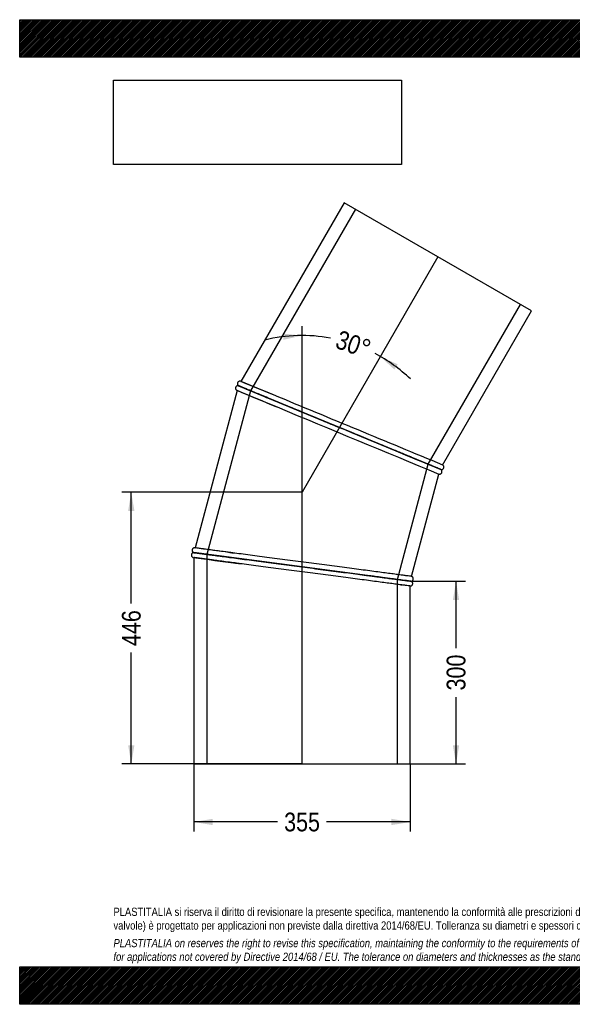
# Model space of a CAD drawing. Header units: millimetres. Extents: x 0 to 2285, y 0 to 1615.
# Tile 1 of 2: x 0 to 907, y 0 to 1615. Entities that reach past the tile are written whole.
import ezdxf
from ezdxf.enums import TextEntityAlignment as Align
from ezdxf.lldxf.tags import DXFTag

# ---------------------------------------------------------------- set-up
doc = ezdxf.new("R2010")
doc.units = ezdxf.units.MM
doc.header["$LTSCALE"] = 7.692308
for name, color, linetype in [('Default', 7, 'Continuous'), ('DV1_Default', 7, 'Continuous'), ('TUBO_X_GOMITO_30', 7, 'Continuous')]:
    doc.layers.add(name, color=color, linetype=linetype)
doc.styles.add('SEACAD_Arial_Narrow', font='ARIALN.TTF')
tags = doc.linetypes.add('HIDDEN2', pattern=[4.7625, 3.175, -1.5875]).pattern_tags.tags
tags[6:7] = [DXFTag(74, 4), DXFTag(75, 0), DXFTag(340, '0'), DXFTag(46, 0.0), DXFTag(50, 0.0), DXFTag(44, 0.0), DXFTag(45, 0.0)]
tags[4:5] = [DXFTag(74, 4), DXFTag(75, 0), DXFTag(340, '0'), DXFTag(46, 0.0), DXFTag(50, 0.0), DXFTag(44, 0.0), DXFTag(45, 0.0)]
tags = doc.linetypes.add('PHANTOM2', pattern=[31.75, 15.875, -3.175, 3.175, -3.175, 3.175, -3.175]).pattern_tags.tags
tags[14:15] = [DXFTag(74, 4), DXFTag(75, 0), DXFTag(340, '0'), DXFTag(46, 0.0), DXFTag(50, 0.0), DXFTag(44, 0.0), DXFTag(45, 0.0)]
tags[12:13] = [DXFTag(74, 4), DXFTag(75, 0), DXFTag(340, '0'), DXFTag(46, 0.0), DXFTag(50, 0.0), DXFTag(44, 0.0), DXFTag(45, 0.0)]
tags[10:11] = [DXFTag(74, 4), DXFTag(75, 0), DXFTag(340, '0'), DXFTag(46, 0.0), DXFTag(50, 0.0), DXFTag(44, 0.0), DXFTag(45, 0.0)]
tags[8:9] = [DXFTag(74, 4), DXFTag(75, 0), DXFTag(340, '0'), DXFTag(46, 0.0), DXFTag(50, 0.0), DXFTag(44, 0.0), DXFTag(45, 0.0)]
tags[6:7] = [DXFTag(74, 4), DXFTag(75, 0), DXFTag(340, '0'), DXFTag(46, 0.0), DXFTag(50, 0.0), DXFTag(44, 0.0), DXFTag(45, 0.0)]
tags[4:5] = [DXFTag(74, 4), DXFTag(75, 0), DXFTag(340, '0'), DXFTag(46, 0.0), DXFTag(50, 0.0), DXFTag(44, 0.0), DXFTag(45, 0.0)]
doc.dimstyles.new('Plastitalia', dxfattribs={"dimtxt": 30.769231, "dimasz": 30.769231, "dimexe": 15.384615, "dimexo": 0, "dimgap": 7.692308, "dimtad": 0, "dimdec": 0, "dimtxsty": 'SEACAD_Arial_Narrow', "dimblk1": '_SE_FILLED', "dimblk2": '_SE_FILLED', "dimsah": 1, "dimcen": 15.384615, "dimadec": 0, "dimazin": 0, "dimtfac": 0.8, "dimtdec": 1, "dimtmove": 0, "dimatfit": 3, "dimfxl": 1, "dimtolj": 1, "dimarcsym": 0})
picture_1 = doc.add_image_def('image1.jpg', size_in_pixel=(4302, 1260))

# ---------------------------------------------------------------- blocks, each defined once
blk = doc.blocks.new('SE')
at = {"layer": 'DV1_Default', "color": 7, "linetype": 'PHANTOM2'}
for p in [(686.1, 1226.3), (463.2, 394.3)]:
    blk.add_line(p, (463.2, 840.2), dxfattribs=at)
at = {"layer": 'TUBO_X_GOMITO_30', "color": 7, "linetype": 'Continuous'}
for p, q in [((532.4, 1315.1), (363, 1021.8)), ((839.8, 1137.6), (532.4, 1315.1)), ((693.8, 884.7), (839.8, 1137.6)), ((356.9, 1007), (287.7, 748.8)), ((524.7, 946.2), (359, 1014.8)), ((359, 1014.8), (359, 1014.8)), ((359, 1014.8), (513.9, 950.7)), ((359, 1014.8), (359, 1014.8)), ((524.7, 946.2), (524.7, 946.2)), ((689.8, 877.8), (524.7, 946.2)), ((544.1, 938.1), (689.8, 877.8)), ((689.8, 877.7), (689.8, 877.8)), ((642.7, 702), (687.8, 870)), ((285.7, 741), (463.4, 717.6)), ((285.7, 741), (285.7, 741)), ((463.4, 717.6), (285.7, 741)), ((285.7, 741), (285.7, 741)), ((285.7, 733), (285.7, 394.3)), ((463.4, 717.6), (463.4, 717.6)), ((640.7, 694.3), (463.4, 717.6)), ((463.4, 717.6), (463.4, 717.6)), ((640.7, 694.3), (463.4, 717.6)), ((640.7, 394.3), (640.7, 686.2)), ((285.7, 394.3), (640.7, 394.3))]:
    blk.add_line(p, q, dxfattribs=at)
at = {"layer": 'TUBO_X_GOMITO_30', "color": 7, "linetype": 'HIDDEN2'}
for p, q in [((550.7, 1304.5), (378.7, 1006.7)), ((670.2, 885.9), (821.6, 1148.1)), ((378.7, 1006.7), (306.8, 738.2)), ((358.2, 1014.9), (359, 1014.8)), ((524.7, 946.2), (524.7, 946.2)), ((619.6, 697), (670.2, 885.9)), ((306.8, 738.2), (306.8, 394.3)), ((619.6, 394.3), (619.6, 697))]:
    blk.add_line(p, q, dxfattribs=at)
at = {"layer": 'TUBO_X_GOMITO_30', "color": 7, "linetype": 'Continuous'}
for centre, radius, start, end in [((-6278.5, -15102.2), 17438.2, 67.42396, 67.61618), ((5583.5, 13526.1), 13566.3, 247.33603, 247.63531), ((334.8, 947.1), 71.7, 66.784, 71.0043), ((-178734.5, -431825.9), 468436.8, 67.478102, 67.514854), ((179785.4, 433717.7), 468436.9, 247.48673, 247.521898), ((8510, 19859.1), 20529.1, 247.42359, 247.61136), ((-1963.1, -16614.8), 17508.8, 82.42243, 82.61705), ((1869.2, 12470.7), 11844.1, 262.31198, 262.65489), ((3275, 21004.9), 20480.8, 262.42188, 262.61261), ((-751.7, -9641.6), 10429.2, 82.32225, 82.63667)]:
    blk.add_arc(centre, radius, start, end, dxfattribs=at)
at = {"layer": 'TUBO_X_GOMITO_30', "color": 7, "linetype": 'HIDDEN2'}
for centre, radius, start, end in [((-178734.5, -431825.9), 468436.8, 67.514854, 67.521898), ((5528.8, 13399.3), 13428.1, 247.34579, 247.38842), ((179785.4, 433717.7), 468436.9, 247.478102, 247.48673), ((347.9, 983.3), 33.2, 66.8444, 68.4774), ((-6305.1, -15167.5), 17508.8, 67.42243, 67.42415), ((8491.2, 19814.6), 20480.8, 247.42188, 247.42315), ((1848.9, 12329.4), 11701.4, 262.53983, 262.55043)]:
    blk.add_arc(centre, radius, start, end, dxfattribs=at)
at = {"layer": 'TUBO_X_GOMITO_30', "color": 7, "linetype": 'Continuous'}
for points, knots in [([(362.1, 1022.1), (361.8, 1022.2), (361.1, 1022.4), (359.9, 1022.2), (358.7, 1021.7), (357.9, 1020.8), (357.4, 1020.1), (357.1, 1019.3), (357, 1018.4), (357.1, 1017.5), (357.4, 1016.6), (358, 1015.5), (358.7, 1015.1), (359.1, 1014.8)], [0, 0, 0, 0, 0.095069, 0.180283, 0.316281, 0.411659, 0.47699, 0.544307, 0.635368, 0.699911, 0.780944, 0.880914, 1, 1, 1, 1]), ([(358.2, 1014.9), (357.8, 1014.9), (357.1, 1014.9), (356.1, 1014.5), (355.3, 1013.9), (354.6, 1013.1), (354.2, 1012.4), (354, 1011.4), (354, 1010.4), (354.2, 1009.4), (354.6, 1008.7), (355.3, 1007.9), (355.8, 1007.6), (356.1, 1007.4)], [0, 0, 0, 0, 0.101767, 0.183454, 0.299217, 0.384734, 0.460415, 0.546466, 0.664105, 0.736485, 0.817598, 0.906207, 1, 1, 1, 1]), ([(524.7, 946.2), (519.3, 948.4), (513.9, 950.7), (503.1, 955.1), (497.7, 957.4), (487.1, 961.7), (481.9, 963.9), (471.5, 968.2), (466.4, 970.3), (451.4, 976.6), (441.8, 980.5), (428.3, 986.1), (423.9, 988), (415.5, 991.4), (411.5, 993.1), (403.8, 996.3), (400.1, 997.8), (393.3, 1000.7), (390, 1002), (384.1, 1004.5), (381.3, 1005.6), (376.2, 1007.7), (373.8, 1008.7), (369.6, 1010.4), (367.8, 1011.2), (364.6, 1012.5), (363.3, 1013.1), (360.1, 1014.4), (359, 1014.8), (359, 1014.8)], [0, 0, 0, 0, 0.03125, 0.03125, 0.0625, 0.0625, 0.09375, 0.09375, 0.125, 0.125, 0.1875, 0.1875, 0.21875, 0.21875, 0.25, 0.25, 0.28125, 0.28125, 0.3125, 0.3125, 0.34375, 0.34375, 0.375, 0.375, 0.40625, 0.40625, 0.4375, 0.4375, 0.4996596, 0.4996596, 0.4996596, 0.4996596]), ([(363.4, 1012.9), (364.3, 1012.6), (365.2, 1012.2), (367.9, 1011.1), (369.7, 1010.3), (373.9, 1008.6), (376.2, 1007.7), (381.3, 1005.6), (384.1, 1004.4), (390.2, 1001.9), (393.4, 1000.5), (400.3, 997.7), (404, 996.2), (411.7, 993), (415.7, 991.3), (424.2, 987.8), (428.5, 986), (442.1, 980.4), (451.7, 976.4), (466.7, 970.2), (471.9, 968.1), (482.2, 963.8), (487.4, 961.6), (493.9, 958.9), (495.2, 958.4), (496.5, 957.9)], [0.572894, 0.572894, 0.572894, 0.572894, 0.59375, 0.59375, 0.625, 0.625, 0.65625, 0.65625, 0.6875, 0.6875, 0.71875, 0.71875, 0.75, 0.75, 0.78125, 0.78125, 0.8125, 0.8125, 0.875, 0.875, 0.90625, 0.90625, 0.9375, 0.9375, 0.9450645, 0.9450645, 0.9450645, 0.9450645]), ([(691.5, 876.8), (691.3, 876.9), (691.1, 877.1), (689.6, 877.7), (687.8, 878.5), (685.6, 879.4), (683.5, 880.4), (681.4, 881.2), (679.3, 882.1), (677.1, 883), (674.7, 884), (670.8, 885.6), (664.9, 888), (656.4, 891.6), (646.8, 895.5), (636.3, 899.9), (624.9, 904.6), (612.7, 909.6), (599.9, 915), (586.4, 920.5), (572.5, 926.3), (558.2, 932.2), (543.7, 938.3), (528.9, 944.4), (514.4, 950.4), (503.1, 955.1), (497.5, 957.4), (496.2, 957.9)], [0, 0, 0, 0, 0.043333, 0.082389, 0.117184, 0.147731, 0.174039, 0.196116, 0.215453, 0.234933, 0.254631, 0.274546, 0.325203, 0.376168, 0.427137, 0.478108, 0.529081, 0.580056, 0.631034, 0.682013, 0.732996, 0.783977, 0.834962, 0.885945, 0.93693, 0.987913, 1, 1, 1, 1]), ([(628.4, 903.2), (624.4, 904.9), (620.3, 906.6), (611.6, 910.2), (606.9, 912.1), (597.4, 916.1), (592.5, 918.1), (582.5, 922.3), (577.4, 924.4), (567.1, 928.6), (561.9, 930.8), (551.4, 935.1), (546.1, 937.3), (535.5, 941.7), (530.1, 944), (524.7, 946.2)], [0.7829939, 0.7829939, 0.7829939, 0.7829939, 0.8125, 0.8125, 0.84375, 0.84375, 0.875, 0.875, 0.90625, 0.90625, 0.9375, 0.9375, 0.96875, 0.96875, 1, 1, 1, 1]), ([(687.6, 870.1), (688.2, 869.9), (689, 869.8), (690.3, 870.1), (691.2, 870.7), (692, 871.4), (692.5, 872.3), (692.8, 873.6), (692.7, 874.8), (692.3, 876), (691.8, 876.5), (691.5, 876.8)], [0, 0, 0, 0, 0.138019, 0.257344, 0.353882, 0.437817, 0.543627, 0.659236, 0.788572, 0.881375, 1, 1, 1, 1]), ([(690.7, 877.4), (691.1, 877.3), (691.8, 877.2), (693, 877.4), (694, 877.8), (694.8, 878.5), (695.3, 879.2), (695.7, 880), (695.9, 880.9), (695.8, 882), (695.5, 883), (694.9, 884), (694.2, 884.5), (693.8, 884.8)], [0, 0, 0, 0, 0.096032, 0.178526, 0.303685, 0.3868, 0.443164, 0.510361, 0.615242, 0.687581, 0.775891, 0.880803, 1, 1, 1, 1]), ([(286.8, 748.9), (286.4, 748.9), (285.7, 748.8), (284.5, 748.3), (283.6, 747.5), (283, 746.5), (282.8, 745.7), (282.7, 744.8), (282.8, 743.9), (283.1, 743.1), (283.6, 742.3), (284.5, 741.4), (285.3, 741.2), (285.7, 741)], [0, 0, 0, 0, 0.095069, 0.180283, 0.316281, 0.411659, 0.47699, 0.544307, 0.635368, 0.699911, 0.780944, 0.880914, 1, 1, 1, 1]), ([(285.7, 741), (285.3, 740.9), (284.7, 740.9), (283.6, 740.4), (282.7, 739.7), (282.1, 738.8), (281.8, 738.1), (281.6, 737.2), (281.7, 736.3), (282, 735.3), (282.5, 734.4), (283.4, 733.5), (284.2, 733.2), (284.7, 733.1)], [0, 0, 0, 0, 0.096032, 0.178526, 0.303685, 0.3868, 0.443164, 0.510361, 0.615242, 0.687581, 0.775891, 0.880803, 1, 1, 1, 1]), ([(285.7, 741), (285.7, 741), (285.7, 741), (285.7, 741), (286, 741), (287.1, 740.8), (288, 740.7), (290.3, 740.4), (291.8, 740.2), (295.2, 739.8), (297.1, 739.5), (301.6, 738.9), (304.1, 738.6), (309.6, 737.9), (312.6, 737.5), (319.1, 736.6), (322.6, 736.2), (330, 735.2), (333.9, 734.7), (342.2, 733.6), (346.5, 733), (355.6, 731.8), (360.3, 731.2), (374.8, 729.3), (385.1, 727.9), (401.3, 725.8), (406.8, 725.1), (417.8, 723.6), (423.4, 722.9), (440.3, 720.6), (451.8, 719.1), (463.4, 717.6)], [0.4996579, 0.4996579, 0.4996579, 0.4996579, 0.5, 0.5, 0.53125, 0.53125, 0.5625, 0.5625, 0.59375, 0.59375, 0.625, 0.625, 0.65625, 0.65625, 0.6875, 0.6875, 0.71875, 0.71875, 0.75, 0.75, 0.78125, 0.78125, 0.8125, 0.8125, 0.875, 0.875, 0.90625, 0.90625, 0.9375, 0.9375, 1, 1, 1, 1]), ([(642.7, 702), (642.7, 702), (642.4, 702.1), (641.3, 702.2), (640.4, 702.3), (638.1, 702.6), (636.7, 702.8), (633.3, 703.3), (631.4, 703.5), (626.9, 704.1), (624.4, 704.4), (619, 705.2), (616, 705.6), (609.5, 706.4), (606, 706.9), (598.6, 707.8), (594.7, 708.4), (582.3, 710), (573.2, 711.2), (558.7, 713.1), (553.7, 713.8), (543.5, 715.1), (538.2, 715.8), (527.5, 717.2), (522, 717.9), (510.9, 719.4), (505.4, 720.1), (494.1, 721.6), (488.5, 722.4), (477, 723.9), (471.2, 724.6), (459.6, 726.2), (453.8, 726.9), (442.3, 728.4), (436.5, 729.2), (425.2, 730.7), (419.5, 731.4), (408.4, 732.9), (402.9, 733.6), (386.8, 735.7), (376.5, 737.1), (362, 739), (357.3, 739.6), (350.6, 740.5), (348.3, 740.8), (346.1, 741.1)], [0, 0, 0, 0, 0.015625, 0.015625, 0.03125, 0.03125, 0.046875, 0.046875, 0.0625, 0.0625, 0.078125, 0.078125, 0.09375, 0.09375, 0.109375, 0.109375, 0.125, 0.125, 0.15625, 0.15625, 0.171875, 0.171875, 0.1875, 0.1875, 0.203125, 0.203125, 0.21875, 0.21875, 0.234375, 0.234375, 0.25, 0.25, 0.265625, 0.265625, 0.28125, 0.28125, 0.296875, 0.296875, 0.3125, 0.3125, 0.34375, 0.34375, 0.359375, 0.359375, 0.367274, 0.367274, 0.367274, 0.367274]), ([(640.7, 686.2), (640.7, 686.2), (640.4, 686.3), (639.2, 686.4), (638.3, 686.5), (636.1, 686.8), (634.6, 687), (631.2, 687.5), (629.3, 687.7), (624.8, 688.3), (622.4, 688.6), (616.9, 689.3), (613.9, 689.7), (607.4, 690.6), (603.9, 691), (596.5, 692), (592.6, 692.5), (580.2, 694.2), (571.2, 695.3), (556.7, 697.3), (551.7, 697.9), (541.4, 699.3), (536.2, 700), (525.4, 701.4), (519.9, 702.1), (508.9, 703.5), (503.3, 704.3), (492.1, 705.7), (486.4, 706.5), (474.9, 708), (469.2, 708.8), (457.6, 710.3), (451.8, 711.1), (440.2, 712.6), (434.5, 713.3), (423.1, 714.8), (417.5, 715.6), (406.4, 717), (400.9, 717.8), (384.8, 719.9), (374.5, 721.2), (361.7, 722.9), (358.6, 723.3), (355.6, 723.7)], [0, 0, 0, 0, 0.015625, 0.015625, 0.03125, 0.03125, 0.046875, 0.046875, 0.0625, 0.0625, 0.078125, 0.078125, 0.09375, 0.09375, 0.109375, 0.109375, 0.125, 0.125, 0.15625, 0.15625, 0.171875, 0.171875, 0.1875, 0.1875, 0.203125, 0.203125, 0.21875, 0.21875, 0.234375, 0.234375, 0.25, 0.25, 0.265625, 0.265625, 0.28125, 0.28125, 0.296875, 0.296875, 0.3125, 0.3125, 0.34375, 0.34375, 0.3539019, 0.3539019, 0.3539019, 0.3539019]), ([(463.4, 717.6), (469.2, 716.8), (475, 716.1), (486.5, 714.5), (492.3, 713.8), (503.6, 712.3), (509.2, 711.6), (520.3, 710.1), (525.8, 709.4), (541.9, 707.3), (552.2, 705.9), (565.9, 704.1), (569.9, 703.6), (573.8, 703.1)], [0, 0, 0, 0, 0.03125, 0.03125, 0.0625, 0.0625, 0.09375, 0.09375, 0.125, 0.125, 0.1875, 0.1875, 0.2140112, 0.2140112, 0.2140112, 0.2140112]), ([(463.4, 717.6), (469.2, 716.8), (475, 716.1), (486.5, 714.5), (492.3, 713.8), (503.6, 712.3), (509.2, 711.6), (520.3, 710.1), (525.8, 709.4), (541.9, 707.3), (552.2, 705.9), (566.6, 704), (571.3, 703.4), (578.7, 702.4), (581.5, 702), (584.3, 701.7)], [0, 0, 0, 0, 0.03125, 0.03125, 0.0625, 0.0625, 0.09375, 0.09375, 0.125, 0.125, 0.1875, 0.1875, 0.21875, 0.21875, 0.2388964, 0.2388964, 0.2388964, 0.2388964]), ([(641.6, 694.2), (642, 694.2), (642.7, 694.2), (643.8, 694.7), (644.7, 695.4), (645.3, 696.3), (645.6, 697), (645.7, 697.9), (645.7, 698.9), (645.4, 699.8), (644.8, 700.7), (643.9, 701.6), (643.1, 701.9), (642.7, 702)], [0, 0, 0, 0, 0.096032, 0.178526, 0.303685, 0.3868, 0.443164, 0.510361, 0.615242, 0.687581, 0.775891, 0.880803, 1, 1, 1, 1]), ([(640.6, 686.2), (641, 686.2), (641.6, 686.3), (642.8, 686.8), (643.8, 687.6), (644.3, 688.6), (644.6, 689.4), (644.7, 690.3), (644.6, 691.2), (644.3, 692), (643.7, 692.8), (642.8, 693.7), (642.1, 693.9), (641.6, 694.1)], [0, 0, 0, 0, 0.095069, 0.180283, 0.316281, 0.411659, 0.47699, 0.544307, 0.635368, 0.699911, 0.780944, 0.880914, 1, 1, 1, 1])]:
    blk.add_open_spline(points, degree=3, knots=knots, dxfattribs=at)
at = {"layer": 'TUBO_X_GOMITO_30', "color": 7, "linetype": 'HIDDEN2'}
for points in [[(362.8, 1021.9), (362.9, 1021.8), (363, 1021.8), (363.1, 1021.7)], [(357, 1007), (356.9, 1007.1), (356.8, 1007.1), (356.7, 1007.1)], [(473.9, 967.2), (473.2, 967.5), (472.4, 967.8), (471.7, 968.1)], [(485.2, 962.5), (481.5, 964), (478, 965.5), (473.8, 967.2)], [(496.5, 957.9), (505.7, 954), (515.1, 950.1), (524.7, 946.2)], [(522, 947.3), (522.9, 946.9), (523.8, 946.6), (524.7, 946.2)], [(689.7, 877.8), (690.4, 877.6), (691, 877.3), (691.5, 876.8)], [(690.1, 877.7), (690, 877.8), (689.9, 877.8), (689.8, 877.9)], [(287.5, 748.8), (287.6, 748.8), (287.7, 748.8), (287.8, 748.7)], [(285.8, 733), (285.6, 733), (285.5, 733), (285.4, 733)], [(344.8, 741.3), (346.8, 741), (348.8, 740.7), (350.8, 740.5)], [(351.7, 724.2), (354.9, 723.8), (358.3, 723.4), (361.7, 722.9)], [(580.2, 702.2), (578.4, 702.5), (576.6, 702.7), (574.7, 702.9)], [(625, 696.3), (623.6, 696.5), (622.1, 696.7), (620.6, 696.9)], [(623.4, 688.5), (624.5, 688.3), (625.6, 688.2), (626.7, 688.1)], [(640.9, 694.2), (640.8, 694.3), (640.7, 694.3), (640.6, 694.3)], [(640.6, 694.2), (640.7, 694.2), (640.8, 694.2), (640.9, 694.2)]]:
    blk.add_open_spline(points, degree=3, dxfattribs=at)
for points, knots in [([(359, 1014.8), (359, 1014.8), (359, 1014.8), (359, 1014.8), (359.3, 1014.7), (360.4, 1014.2), (361.2, 1013.9), (362.6, 1013.3), (363, 1013.1), (363.4, 1012.9)], [0.49965786, 0.49965786, 0.49965786, 0.49965786, 0.5, 0.5, 0.53125, 0.53125, 0.5625, 0.5625, 0.57289395, 0.57289395, 0.57289395, 0.57289395]), ([(378.7, 1006.6), (378.7, 1006.6), (378.7, 1006.6), (376.2, 1007.7), (373.8, 1008.7), (369.6, 1010.4), (367.8, 1011.1), (364.6, 1012.5), (363.3, 1013), (361.9, 1013.6), (361.6, 1013.7), (361.4, 1013.8)], [0.3437174, 0.3437174, 0.3437174, 0.3437174, 0.34375, 0.34375, 0.375, 0.375, 0.40625, 0.40625, 0.4375, 0.4375, 0.446481, 0.446481, 0.446481, 0.446481]), ([(362.9, 1013.2), (363.9, 1012.8), (365, 1012.4), (367.9, 1011.2), (369.7, 1010.4), (373.9, 1008.7), (376.2, 1007.7), (378.8, 1006.7), (378.8, 1006.7), (378.8, 1006.7)], [0.56795838, 0.56795838, 0.56795838, 0.56795838, 0.59375, 0.59375, 0.625, 0.625, 0.65625, 0.65625, 0.65638051, 0.65638051, 0.65638051, 0.65638051]), ([(689.8, 877.7), (689.8, 877.7), (689.8, 877.7), (689.8, 877.8), (689.5, 877.9), (688.5, 878.3), (687.6, 878.7), (685.5, 879.5), (684.2, 880.1), (681, 881.4), (679.2, 882.2), (675, 883.9), (672.7, 884.8), (667.6, 886.9), (664.8, 888.1), (658.8, 890.6), (655.5, 892), (648.6, 894.8), (645, 896.3), (633.5, 901.1), (625, 904.6), (611.5, 910.2), (606.9, 912.1), (597.3, 916.1), (592.4, 918.1), (582.5, 922.3), (577.3, 924.4), (567.1, 928.6), (561.9, 930.8), (551.4, 935.1), (546.1, 937.3), (535.5, 941.7), (530.1, 944), (524.7, 946.2)], [0.4996159, 0.4996159, 0.4996159, 0.4996159, 0.5, 0.5, 0.53125, 0.53125, 0.5625, 0.5625, 0.59375, 0.59375, 0.625, 0.625, 0.65625, 0.65625, 0.6875, 0.6875, 0.71875, 0.71875, 0.75, 0.75, 0.8125, 0.8125, 0.84375, 0.84375, 0.875, 0.875, 0.90625, 0.90625, 0.9375, 0.9375, 0.96875, 0.96875, 1, 1, 1, 1]), ([(627.5, 903.6), (628.1, 903.3), (628.8, 903.1), (630.8, 902.2), (632.2, 901.7), (633.5, 901.1)], [0.21401117, 0.21401117, 0.21401117, 0.21401117, 0.21875, 0.21875, 0.22912404, 0.22912404, 0.22912404, 0.22912404]), ([(689.8, 877.8), (689.8, 877.8), (689.8, 877.8), (689.8, 877.8), (689.6, 877.9), (688.5, 878.4), (687.7, 878.7), (685.5, 879.6), (684.2, 880.2), (681, 881.5), (679.2, 882.2), (675.1, 883.9), (672.8, 884.9), (667.7, 887), (664.9, 888.1), (658.8, 890.7), (655.6, 892), (648.7, 894.8), (645, 896.4), (637.1, 899.6), (632.9, 901.4), (628.4, 903.2)], [0.4997419, 0.4997419, 0.4997419, 0.4997419, 0.5, 0.5, 0.53125, 0.53125, 0.5625, 0.5625, 0.59375, 0.59375, 0.625, 0.625, 0.65625, 0.65625, 0.6875, 0.6875, 0.71875, 0.71875, 0.75, 0.75, 0.7829939, 0.7829939, 0.7829939, 0.7829939]), ([(346.1, 741.1), (344, 741.4), (341.9, 741.6), (335.8, 742.4), (331.8, 743), (324.5, 743.9), (321, 744.4), (314.6, 745.2), (311.6, 745.6), (306.2, 746.3), (303.6, 746.7), (299.1, 747.3), (297.2, 747.5), (293.8, 748), (292.3, 748.2), (288.9, 748.6), (287.7, 748.8), (287.7, 748.8)], [0.367274, 0.367274, 0.367274, 0.367274, 0.375, 0.375, 0.390625, 0.390625, 0.40625, 0.40625, 0.421875, 0.421875, 0.4375, 0.4375, 0.453125, 0.453125, 0.46875, 0.46875, 0.4999593, 0.4999593, 0.4999593, 0.4999593]), ([(285.7, 741), (285.7, 741), (285.7, 741), (285.7, 741), (286, 740.9), (287.1, 740.8), (288, 740.7), (290.3, 740.3), (291.8, 740.2), (295.2, 739.7), (297.1, 739.5), (301.6, 738.9), (304.1, 738.5), (309.6, 737.8), (312.6, 737.4), (319.1, 736.6), (322.6, 736.1), (330, 735.1), (333.9, 734.6), (342.2, 733.5), (346.5, 733), (355.6, 731.8), (360.3, 731.2), (374.8, 729.2), (385.1, 727.9), (401.3, 725.8), (406.8, 725), (417.8, 723.6), (423.4, 722.9), (440.3, 720.6), (451.8, 719.1), (463.4, 717.6)], [0.4996595, 0.4996595, 0.4996595, 0.4996595, 0.5, 0.5, 0.53125, 0.53125, 0.5625, 0.5625, 0.59375, 0.59375, 0.625, 0.625, 0.65625, 0.65625, 0.6875, 0.6875, 0.71875, 0.71875, 0.75, 0.75, 0.78125, 0.78125, 0.8125, 0.8125, 0.875, 0.875, 0.90625, 0.90625, 0.9375, 0.9375, 1, 1, 1, 1]), ([(355.6, 723.7), (354, 723.9), (352.4, 724.2), (346.3, 725), (342, 725.5), (333.7, 726.6), (329.8, 727.1), (322.4, 728.1), (319, 728.6), (312.6, 729.4), (309.6, 729.8), (304.1, 730.5), (301.6, 730.9), (297.1, 731.4), (295.1, 731.7), (291.7, 732.2), (290.3, 732.4), (286.8, 732.8), (285.7, 733), (285.7, 733), (285.7, 733), (285.7, 733)], [0.3539019, 0.3539019, 0.3539019, 0.3539019, 0.359375, 0.359375, 0.375, 0.375, 0.390625, 0.390625, 0.40625, 0.40625, 0.421875, 0.421875, 0.4375, 0.4375, 0.453125, 0.453125, 0.46875, 0.46875, 0.5, 0.5, 0.5000254, 0.5000254, 0.5000254, 0.5000254]), ([(573.8, 703.1), (574.4, 703), (575.1, 702.9), (580.3, 702.2), (584.6, 701.7), (592.8, 700.6), (596.8, 700.1), (604.1, 699.1), (607.5, 698.6), (617.1, 697.4), (622.6, 696.7), (629.3, 695.8), (631.3, 695.5), (634.7, 695.1), (636.1, 694.9), (639.5, 694.4), (640.7, 694.3), (640.7, 694.3)], [0.2140112, 0.2140112, 0.2140112, 0.2140112, 0.21875, 0.21875, 0.25, 0.25, 0.28125, 0.28125, 0.3125, 0.3125, 0.375, 0.375, 0.40625, 0.40625, 0.4375, 0.4375, 0.4997446, 0.4997446, 0.4997446, 0.4997446]), ([(584.3, 701.7), (585.8, 701.5), (587.3, 701.3), (592.8, 700.5), (596.8, 700), (604.1, 699), (607.5, 698.6), (617.1, 697.3), (622.6, 696.6), (629.3, 695.7), (631.3, 695.5), (634.7, 695), (636.1, 694.8), (639.5, 694.4), (640.7, 694.2), (640.7, 694.2)], [0.2388964, 0.2388964, 0.2388964, 0.2388964, 0.25, 0.25, 0.28125, 0.28125, 0.3125, 0.3125, 0.375, 0.375, 0.40625, 0.40625, 0.4375, 0.4375, 0.4997419, 0.4997419, 0.4997419, 0.4997419]), ([(588.7, 701.1), (588.6, 701.1), (588.5, 701.1), (588, 701.2), (587.5, 701.2), (587.1, 701.3)], [0.749222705, 0.749222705, 0.749222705, 0.749222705, 0.75, 0.75, 0.753472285, 0.753472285, 0.753472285, 0.753472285])]:
    blk.add_open_spline(points, degree=3, knots=knots, dxfattribs=at)
blk = doc.blocks.new('DMBLK29')
at = {"layer": 'Default', "linetype": 'Continuous'}
for points in [[(316.4, 294), (316.4, 304.3), (285.7, 299.1)], [(609.9, 294), (640.7, 299.1), (609.9, 304.3)]]:
    blk.add_hatch(color=7, dxfattribs=at).paths.add_polyline_path(points)
at = {"layer": 'Default', "color": 7, "linetype": 'Continuous'}
for p, q in [((285.7, 394.3), (285.7, 283.7)), ((640.7, 394.3), (640.7, 283.7)), ((423, 299.1), (285.7, 299.1)), ((640.7, 299.1), (503.3, 299.1))]:
    blk.add_line(p, q, dxfattribs=at)
at = {"layer": 'Default', "color": 7, "linetype": 'Continuous', "style": 'SEACAD_Arial_Narrow'}
blk.add_text('355', height=30.77, dxfattribs=at).set_placement((433.8, 314.5), align=Align.TOP_LEFT)
blk = doc.blocks.new('_SE_FILLED')
at = {"color": 0}
blk.add_line((0, 0), (-1, 0), dxfattribs=at)
blk.add_solid([(0, 0), (-1, -0.1665), (-1, 0.1665), (0, 0)], dxfattribs=at)
blk = doc.blocks.new('DMBLK30')
at = {"layer": 'Default', "linetype": 'Continuous'}
for points in [[(177.9, 809.4), (188.2, 809.4), (183, 840.2)], [(177.9, 425), (183, 394.3), (188.2, 425)]]:
    blk.add_hatch(color=7, dxfattribs=at).paths.add_polyline_path(points)
at = {"layer": 'Default', "color": 7, "linetype": 'Continuous'}
for p, q in [((463.2, 840.2), (167.6, 840.2)), ((183, 657.4), (183, 840.2)), ((183, 394.3), (183, 577.1)), ((463.2, 394.3), (167.6, 394.3))]:
    blk.add_line(p, q, dxfattribs=at)
at = {"layer": 'Default', "color": 7, "linetype": 'Continuous', "style": 'SEACAD_Arial_Narrow'}
blk.add_text('446', height=30.77, rotation=90, dxfattribs=at).set_placement((167.6, 587.8), align=Align.TOP_LEFT)
blk = doc.blocks.new('DMBLK31')
at = {"layer": 'Default', "linetype": 'Continuous'}
for points in [[(432.7, 1090.2), (463.2, 1097.1), (432.1, 1100.4)], [(620.1, 1050), (591.6, 1062.7), (614.5, 1041.5)]]:
    blk.add_hatch(color=7, dxfattribs=at).paths.add_polyline_path(points)
at = {"layer": 'Default', "color": 7, "linetype": 'Continuous'}
blk.add_line((463.2, 840.2), (463.2, 1112.5), dxfattribs=at)
for start, end in [(79.5868, 103.7211), (46.2789, 62.2445)]:
    blk.add_arc((463.2, 840.2), 257, start, end, dxfattribs=at)
at = {"layer": 'Default', "color": 7, "linetype": 'Continuous', "style": 'SEACAD_Arial_Narrow'}
blk.add_text('30°', height=30.77, rotation=340.9157, dxfattribs=at).set_placement((525.8, 1106.7), align=Align.TOP_LEFT)
blk = doc.blocks.new('DMBLK32')
at = {"layer": 'Default', "linetype": 'Continuous'}
for points in [[(720.9, 663.5), (715.8, 694.3), (710.6, 663.5)], [(720.9, 425), (710.6, 425), (715.8, 394.3)]]:
    blk.add_hatch(color=7, dxfattribs=at).paths.add_polyline_path(points)
at = {"layer": 'Default', "color": 7, "linetype": 'Continuous'}
for p, q in [((640.7, 694.3), (731.1, 694.3)), ((715.8, 584.4), (715.8, 694.3)), ((715.8, 394.3), (715.8, 504.1)), ((640.7, 394.3), (731.1, 394.3))]:
    blk.add_line(p, q, dxfattribs=at)
at = {"layer": 'Default', "color": 7, "linetype": 'Continuous', "style": 'SEACAD_Arial_Narrow'}
blk.add_text('300', height=30.77, rotation=90, dxfattribs=at).set_placement((700.4, 514.9), align=Align.TOP_LEFT)

msp = doc.modelspace()

# ---------------------------------------------------------------- hatches: boundary and pattern name
at = {"layer": 'Default', "linetype": 'Continuous'}
h = msp.add_hatch(dxfattribs=at)
h.set_pattern_fill('LINE', scale=0.629921, angle=45, style=0)
h.paths.add_polyline_path([(2284.6, 1553.8), (2284.6, 1615.4), (0, 1615.4), (0, 1553.8)])
for points in [[(2284.6, 1553.8), (2284.6, 1615.4), (0, 1615.4), (0, 1553.8)], [(2284.6, 0), (2284.6, 61.5), (0, 61.5), (0, 0)]]:
    msp.add_hatch(color=7, dxfattribs=at).paths.add_polyline_path(points)
h = msp.add_hatch(dxfattribs=at)
h.set_pattern_fill('LINE', scale=0.629921, angle=45, style=0)
h.paths.add_polyline_path([(2284.6, 0), (2284.6, 61.5), (0, 61.5), (0, 0)])

# ---------------------------------------------------------------- linework, layer by layer
at = {"layer": 'Default', "color": 7, "linetype": 'Continuous'}
for p, q in [((0, 1615.4), (2284.6, 1615.4)), ((0, 1553.8), (0, 1615.4)), ((2284.6, 1553.8), (0, 1553.8)), ((0, 61.5), (2284.6, 61.5)), ((0, 0), (0, 61.5)), ((2284.6, 0), (0, 0))]:
    msp.add_line(p, q, dxfattribs=at)

# ---------------------------------------------------------------- block references
at = {"layer": 'Default'}
msp.add_blockref('SE', (0, 0), dxfattribs=at)

# ---------------------------------------------------------------- texts
at = {"layer": 'Default', "insert": (153.8, 158.5), "char_height": 13.4615, "width": 1976.923, "attachment_point": 1}
msp.add_mtext("{\\fArial Narrow|b0||i0||c0|p34;\\C7;\\H13.46153846;\\W1.;PLASTITALIA si riserva il diritto di revisionare la presente specifica, mantenendo la conformità alle prescrizioni del prodotto, senza alcun preavviso. In caso di assegnazione d'ordine si riserva di compiere una più dettagliata analisi tecnico/qualitativa. Il presente prodotto (ad esclusione delle \\P}{\\fArial Narrow|b0||i0||c0|p34;\\C7;\\H13.46153846;\\W1.;valvole) è progettato per applicazioni non previste dalla direttiva 2014/68/EU. Tolleranza su diametri e spessori come da normative se applicabile, su lunghezze ±5%, su angoli ±2°, se non diversamente specificato.\\P}{\\fArial Narrow|b0||i0||c0|p34;\\C7;\\H3.846153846;\\W1.;   \\P}{\\fArial Narrow|b0||i1||c0|p34;\\C7;\\H13.46153846;\\W1.;PLASTITALIA on reserves the right to revise this specification, maintaining the conformity to the requirements of the product, without any notice. In case of assignation of order on will reserve to make a more detailed analysis technical/qualitative. This product (excluding valves) is designed \\P}{\\fArial Narrow|b0||i1||c0|p34;\\C7;\\H13.46153846;\\W1.;for applications not covered by Directive 2014/68 / EU. The tolerance on diameters and thicknesses as the standards if applicable, on lengths ± 5%, on angles ± 2 °, unless otherwise indicated.\\P}", dxfattribs=at)

# ---------------------------------------------------------------- dimensions: what is measured, and where the dimension line sits
at = {"layer": 'Default', "color": 7, "linetype": 'Continuous'}
dim = msp.add_angular_dim_2l(base=(529.7, 1088.4), line1=((463.2, 840.2), (686.1, 1226.3)), line2=((463.2, 840.2), (463.2, 394.3)), text='\\A1;<>', dimstyle='Plastitalia', override={"dimadec": 1}, dxfattribs=at)
dim.commit()
dim.dimension.update_dxf_attribs({"geometry": 'DMBLK31', "text_midpoint": (547.2, 1083), "dimtype": 162})
for base, p1, p2, angle, picture, middle in [((183, 394.3), (463.2, 394.3), (463.2, 840.2), 90, 'DMBLK30', (183, 617.2)), ((715.8, 394.3), (640.7, 394.3), (640.7, 694.3), 90, 'DMBLK32', (715.8, 544.3)), ((640.7, 299.1), (640.7, 394.3), (285.7, 394.3), 180, 'DMBLK29', (463.2, 299.1))]:
    dim = msp.add_linear_dim(base=base, p1=p1, p2=p2, angle=angle, text='\\A1;<>', dimstyle='Plastitalia', dxfattribs=at)
    dim.commit()
    dim.dimension.update_dxf_attribs({"geometry": picture, "text_midpoint": middle, "dimtype": 161})

# ---------------------------------------------------------------- pictures from other files: only their frames are drawn
image = msp.add_image(picture_1, insert=(153.8, 1377.7), size_in_units=(472.7, 138.5))
image.dxf.flags = 7

doc.saveas('drawing.dxf')
